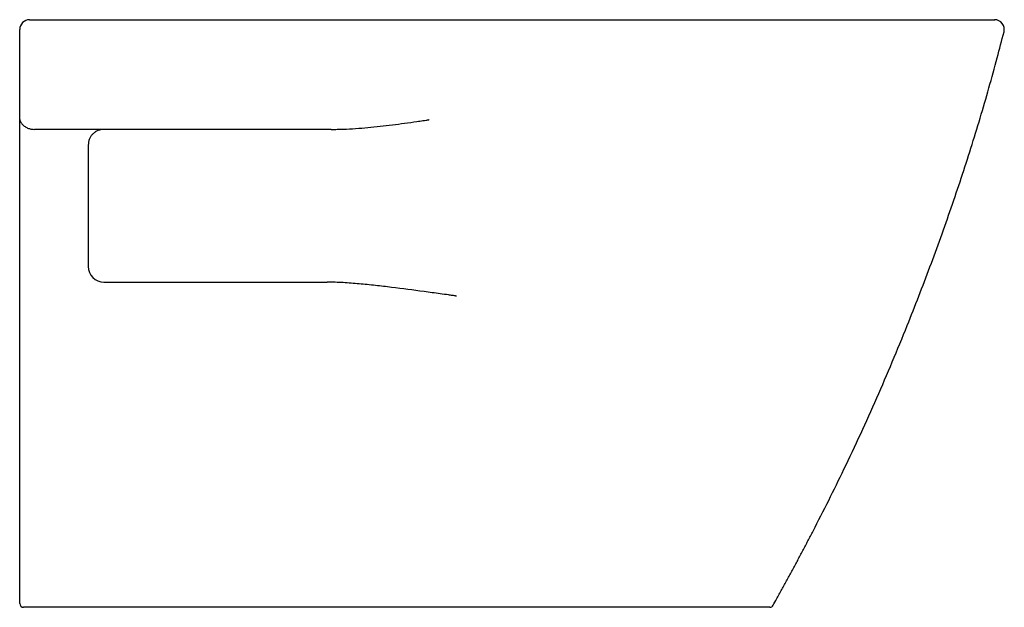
# Model space of a CAD drawing. Header units: millimetres. Extents: x 4541.997 to 4542.5, y 2408.927 to 2409.227.
import ezdxf

# ---------------------------------------------------------------- set-up
doc = ezdxf.new("R2010")
doc.units = ezdxf.units.MM
doc.layers.add('SANINDUSA', color=3, linetype='Continuous')

msp = doc.modelspace()

# ---------------------------------------------------------------- linework, layer by layer
at = {"layer": 'SANINDUSA'}
msp.add_line((4542.241319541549, 2408.927159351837), (4542.001958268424, 2408.927159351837), dxfattribs=at)
for centre, radius, start, end in [((4542.001945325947, 2409.222159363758), 0.005, 90, 180), ((4542.494526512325, 2409.222159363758), 0.005000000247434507, 345.6682642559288, 90.00634045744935), ((4542.039945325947, 2409.101159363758), 0.008000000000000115, 180, 270), ((4541.998945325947, 2408.929159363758), 0.00200000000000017, 180, 270), ((4542.379768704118, 2408.929159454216), 0.002000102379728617, 270.0016981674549, 330.9564453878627)]:
    msp.add_arc(centre, radius, start, end, dxfattribs=at)
for points, knots in [([(4542.001945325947, 2409.227159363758), (4542.001945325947, 2409.227159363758), (4542.002140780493, 2409.227159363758), (4542.002712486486, 2409.227159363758), (4542.002949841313, 2409.227159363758), (4542.00337742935, 2409.227159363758), (4542.003532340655, 2409.227159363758), (4542.003864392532, 2409.227159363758), (4542.004041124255, 2409.227159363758), (4542.004977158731, 2409.227159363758), (4542.005892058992, 2409.227159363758), (4542.007240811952, 2409.227159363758), (4542.007520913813, 2409.227159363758), (4542.008102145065, 2409.227159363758), (4542.008404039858, 2409.227159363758), (4542.009332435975, 2409.227159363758), (4542.009983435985, 2409.227159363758), (4542.01202978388, 2409.227159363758), (4542.013517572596, 2409.227159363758), (4542.015536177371, 2409.227159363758), (4542.015948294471, 2409.227159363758), (4542.016779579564, 2409.227159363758), (4542.017199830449, 2409.227159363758), (4542.018474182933, 2409.227159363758), (4542.01934185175, 2409.227159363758), (4542.0211130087, 2409.227159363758), (4542.022016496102, 2409.227159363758), (4542.023399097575, 2409.227159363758), (4542.023864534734, 2409.227159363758), (4542.024804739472, 2409.227159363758), (4542.025279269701, 2409.227159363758), (4542.027653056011, 2409.227159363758), (4542.029573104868, 2409.227159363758), (4542.031514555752, 2409.227159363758)], [0, 0, 0, 0, 0.1249999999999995, 0.1249999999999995, 0.1874999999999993, 0.1874999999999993, 0.21875, 0.21875, 0.2500000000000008, 0.2500000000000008, 0.375000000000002, 0.375000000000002, 0.4062500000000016, 0.4062500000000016, 0.4375000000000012, 0.4375000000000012, 0.5000000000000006, 0.5000000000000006, 0.6250000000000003, 0.6250000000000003, 0.6562500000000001, 0.6562500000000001, 0.6874999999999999, 0.6874999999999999, 0.75, 0.75, 0.8125000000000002, 0.8125000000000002, 0.8437500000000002, 0.8437500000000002, 0.8750000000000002, 0.8750000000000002, 1, 1, 1, 1]), ([(4542.031514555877, 2409.227159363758), (4542.090679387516, 2409.227159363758), (4542.169566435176, 2409.227159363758), (4542.268179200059, 2409.227159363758), (4542.327344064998, 2409.227159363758), (4542.36988102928, 2409.227159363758), (4542.395775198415, 2409.227159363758), (4542.40496615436, 2409.227159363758), (4542.414011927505, 2409.227159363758), (4542.422835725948, 2409.227159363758), (4542.431377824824, 2409.227159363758), (4542.43959584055, 2409.227159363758), (4542.447428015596, 2409.227159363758), (4542.454824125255, 2409.227159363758), (4542.461722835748, 2409.227159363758), (4542.468092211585, 2409.227159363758), (4542.473870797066, 2409.227159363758), (4542.479005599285, 2409.227159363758), (4542.483445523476, 2409.227159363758), (4542.487180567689, 2409.227159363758), (4542.490190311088, 2409.227159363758), (4542.492515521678, 2409.227159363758), (4542.494071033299, 2409.227159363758), (4542.494780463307, 2409.227159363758), (4542.494419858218, 2409.227159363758), (4542.494491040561, 2409.227159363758), (4542.494526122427, 2409.227159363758)], [0, 0, 0, 0, 0.3052954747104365, 0.4070637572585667, 0.508832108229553, 0.6105942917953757, 0.6265232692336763, 0.6425094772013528, 0.658496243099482, 0.6744258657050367, 0.6903501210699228, 0.7063306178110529, 0.7223113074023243, 0.7382357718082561, 0.7542584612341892, 0.7703384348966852, 0.7864182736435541, 0.802440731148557, 0.8184541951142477, 0.8345255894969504, 0.8505966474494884, 0.8666096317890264, 0.8845504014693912, 0.9024910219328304, 0.9519431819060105, 1, 1, 1, 1]), ([(4542.381517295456, 2408.928188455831), (4542.382107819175, 2408.929242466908), (4542.383587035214, 2408.931889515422), (4542.386029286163, 2408.936306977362), (4542.388717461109, 2408.941221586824), (4542.391400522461, 2408.946176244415), (4542.394058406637, 2408.951132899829), (4542.39669446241, 2408.956097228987), (4542.39930820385, 2408.961068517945), (4542.403750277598, 2408.969603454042), (4542.409936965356, 2408.981751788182), (4542.418068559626, 2408.99832460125), (4542.426273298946, 2409.015752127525), (4542.434502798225, 2409.034039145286), (4542.442419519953, 2409.052452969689), (4542.449528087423, 2409.069759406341), (4542.455905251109, 2409.085932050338), (4542.461611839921, 2409.100939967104), (4542.467143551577, 2409.116033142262), (4542.472487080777, 2409.131192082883), (4542.477628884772, 2409.146412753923), (4542.482556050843, 2409.161689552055), (4542.487260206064, 2409.177015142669), (4542.491729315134, 2409.192386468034), (4542.495776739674, 2409.207020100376), (4542.49822738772, 2409.21653760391), (4542.499370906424, 2409.220921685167)], [0, 0, 0, 0, 0.01163340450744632, 0.02912313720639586, 0.04670404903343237, 0.06425513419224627, 0.08177602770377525, 0.09927837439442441, 0.1167696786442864, 0.1342546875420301, 0.1891879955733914, 0.2441510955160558, 0.3067312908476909, 0.3694726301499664, 0.4323228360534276, 0.4951565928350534, 0.5453174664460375, 0.5953464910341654, 0.645309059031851, 0.6954043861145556, 0.7458657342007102, 0.7969104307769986, 0.8486933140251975, 0.9012504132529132, 0.9544703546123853, 1, 1, 1, 1]), ([(4541.996945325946, 2408.929159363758), (4541.996945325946, 2408.94969039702), (4541.996945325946, 2408.970255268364), (4541.996945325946, 2409.01145870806), (4541.996945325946, 2409.032095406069), (4541.996945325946, 2409.073436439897), (4541.996945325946, 2409.094140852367), (4541.996945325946, 2409.135607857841), (4541.996945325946, 2409.156372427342), (4541.996945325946, 2409.177159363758)], [0, 0, 0, 0, 0.25, 0.25, 0.5, 0.5, 0.75, 0.75, 1, 1, 1, 1]), ([(4541.997024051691, 2409.176190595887), (4541.997063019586, 2409.175952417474), (4541.997119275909, 2409.17573015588), (4541.997266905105, 2409.175293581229), (4541.997358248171, 2409.175080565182), (4541.997687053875, 2409.174450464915), (4541.997982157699, 2409.174039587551), (4541.998714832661, 2409.173264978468), (4541.999152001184, 2409.172897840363), (4541.999946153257, 2409.17238254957), (4542.000229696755, 2409.172219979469), (4542.000836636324, 2409.17191768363), (4542.00116030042, 2409.171777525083), (4542.001510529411, 2409.171651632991)], [0, 0, 0, 0, 0.1250000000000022, 0.1250000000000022, 0.2500000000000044, 0.2500000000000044, 0.5000000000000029, 0.5000000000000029, 0.7500000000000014, 0.7500000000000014, 0.8750000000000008, 0.8750000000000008, 1, 1, 1, 1]), ([(4542.155957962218, 2409.171159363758), (4542.15699292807, 2409.171159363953), (4542.158032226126, 2409.171170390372), (4542.160107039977, 2409.171211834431), (4542.161144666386, 2409.171242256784), (4542.164258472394, 2409.171359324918), (4542.166335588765, 2409.171471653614), (4542.170493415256, 2409.171751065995), (4542.172574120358, 2409.1719182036), (4542.176739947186, 2409.172296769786), (4542.178825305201, 2409.172508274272), (4542.185077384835, 2409.17319505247), (4542.189244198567, 2409.173722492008), (4542.195498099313, 2409.174576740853), (4542.197583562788, 2409.174872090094), (4542.200712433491, 2409.175327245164), (4542.201755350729, 2409.175480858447), (4542.203319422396, 2409.175715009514), (4542.20384075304, 2409.175793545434), (4542.20462234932, 2409.175914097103), (4542.204882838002, 2409.175954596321), (4542.205273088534, 2409.17601835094), (4542.205403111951, 2409.176039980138), (4542.205597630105, 2409.176075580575), (4542.205662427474, 2409.176087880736), (4542.205758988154, 2409.176109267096), (4542.205791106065, 2409.176116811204), (4542.2058385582, 2409.176130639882), (4542.205854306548, 2409.176135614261), (4542.205877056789, 2409.176145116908), (4542.205884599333, 2409.176148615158), (4542.205898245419, 2409.176157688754), (4542.205905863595, 2409.176164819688), (4542.205903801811, 2409.176172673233)], [0, 0, 0, 0, 0.062499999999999, 0.062499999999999, 0.124999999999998, 0.124999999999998, 0.2499999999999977, 0.2499999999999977, 0.3749999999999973, 0.3749999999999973, 0.499999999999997, 0.499999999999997, 0.7499999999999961, 0.7499999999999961, 0.8749999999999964, 0.8749999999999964, 0.9374999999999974, 0.9374999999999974, 0.9687499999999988, 0.9687499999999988, 0.9843749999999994, 0.9843749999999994, 0.9921874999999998, 0.9921874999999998, 0.9960937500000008, 0.9960937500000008, 0.9980468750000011, 0.9980468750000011, 0.9990234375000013, 0.9990234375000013, 0.9995117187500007, 0.9995117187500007, 1, 1, 1, 1]), ([(4542.001510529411, 2409.171651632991), (4542.002017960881, 2409.171469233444), (4542.002528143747, 2409.171347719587), (4542.003550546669, 2409.171192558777), (4542.004064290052, 2409.171159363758), (4542.004574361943, 2409.171159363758)], [0, 0, 0, 0, 0.5, 0.5, 1, 1, 1, 1]), ([(4542.026694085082, 2409.171159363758), (4542.02550128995, 2409.171159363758), (4542.024323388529, 2409.171159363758), (4542.021995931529, 2409.171159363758), (4542.020846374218, 2409.171159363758), (4542.019143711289, 2409.171159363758), (4542.01857814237, 2409.171159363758), (4542.017472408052, 2409.171159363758), (4542.016930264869, 2409.171159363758), (4542.015335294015, 2409.171159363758), (4542.014313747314, 2409.171159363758), (4542.01284454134, 2409.171159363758), (4542.012364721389, 2409.171159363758), (4542.011429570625, 2409.171159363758), (4542.010978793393, 2409.171159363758), (4542.009675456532, 2409.171159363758), (4542.00887161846, 2409.171159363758), (4542.007763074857, 2409.171159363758), (4542.007409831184, 2409.171159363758), (4542.006736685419, 2409.171159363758), (4542.006416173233, 2409.171159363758), (4542.005521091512, 2409.171159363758), (4542.005007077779, 2409.171159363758), (4542.004574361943, 2409.171159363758)], [0, 0, 0, 0, 0.1249999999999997, 0.1249999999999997, 0.2499999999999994, 0.2499999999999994, 0.3124999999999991, 0.3124999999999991, 0.3749999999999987, 0.3749999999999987, 0.4999999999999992, 0.4999999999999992, 0.5624999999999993, 0.5624999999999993, 0.6249999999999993, 0.6249999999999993, 0.7499999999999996, 0.7499999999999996, 0.8124999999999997, 0.8124999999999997, 0.8749999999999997, 0.8749999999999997, 1, 1, 1, 1]), ([(4542.155958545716, 2409.171159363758), (4542.148472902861, 2409.171159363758), (4542.134219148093, 2409.171159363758), (4542.114864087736, 2409.171159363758), (4542.096352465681, 2409.171159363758), (4542.078439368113, 2409.171159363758), (4542.059930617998, 2409.171159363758), (4542.04283978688, 2409.171159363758), (4542.031918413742, 2409.171159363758), (4542.026694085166, 2409.171159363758)], [0, 0, 0, 0, 0.173731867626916, 0.3308107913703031, 0.4492054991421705, 0.603360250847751, 0.7465441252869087, 0.8787572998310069, 1, 1, 1, 1]), ([(4542.039945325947, 2409.171159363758), (4542.039419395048, 2409.171159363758), (4542.038901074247, 2409.171108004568), (4542.038134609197, 2409.170956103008), (4542.037881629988, 2409.170892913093), (4542.037387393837, 2409.170743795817), (4542.036902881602, 2409.170571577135), (4542.036437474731, 2409.170353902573), (4542.035981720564, 2409.170113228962), (4542.035757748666, 2409.169980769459), (4542.035107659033, 2409.169552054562), (4542.034706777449, 2409.169227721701), (4542.034153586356, 2409.168684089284), (4542.033977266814, 2409.16849329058), (4542.03364138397, 2409.168091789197), (4542.033482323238, 2409.167881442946), (4542.033040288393, 2409.167232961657), (4542.032788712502, 2409.166773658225), (4542.032478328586, 2409.166042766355), (4542.03238570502, 2409.165790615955), (4542.032227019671, 2409.16528047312), (4542.032160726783, 2409.165022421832), (4542.032000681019, 2409.164239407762), (4542.031945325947, 2409.163705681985), (4542.031945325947, 2409.163159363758)], [0, 0, 0, 0, 0.1249999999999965, 0.1249999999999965, 0.1874999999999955, 0.1874999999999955, 0.2499999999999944, 0.3124999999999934, 0.3124999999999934, 0.3749999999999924, 0.3749999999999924, 0.4999999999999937, 0.4999999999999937, 0.5624999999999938, 0.5624999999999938, 0.6249999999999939, 0.6249999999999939, 0.7499999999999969, 0.7499999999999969, 0.8124999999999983, 0.8124999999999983, 0.8749999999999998, 0.8749999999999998, 1, 1, 1, 1]), ([(4542.039945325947, 2409.093159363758), (4542.05884577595, 2409.093159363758), (4542.077797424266, 2409.093159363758), (4542.106296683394, 2409.093159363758), (4542.115808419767, 2409.093159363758), (4542.134855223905, 2409.093159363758), (4542.14438537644, 2409.093159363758), (4542.153918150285, 2409.093159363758)], [0, 0, 0, 0, 0.5000000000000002, 0.5000000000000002, 0.7500000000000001, 0.7500000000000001, 1, 1, 1, 1]), ([(4542.219880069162, 2409.08592678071), (4542.219874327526, 2409.085947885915), (4542.219853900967, 2409.08596058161), (4542.219816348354, 2409.08598235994), (4542.219796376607, 2409.085991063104), (4542.219735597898, 2409.086014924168), (4542.219693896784, 2409.086027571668), (4542.219567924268, 2409.086062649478), (4542.219482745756, 2409.086081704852), (4542.219226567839, 2409.086135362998), (4542.219054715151, 2409.086165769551), (4542.218538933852, 2409.08625317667), (4542.218194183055, 2409.086305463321), (4542.217159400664, 2409.086459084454), (4542.216468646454, 2409.086555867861), (4542.214395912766, 2409.086844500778), (4542.213013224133, 2409.087033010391), (4542.208864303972, 2409.087598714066), (4542.206096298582, 2409.087974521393), (4542.197803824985, 2409.089092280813), (4542.192285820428, 2409.089825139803), (4542.184018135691, 2409.090842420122), (4542.181263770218, 2409.09116754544), (4542.175756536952, 2409.0917730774), (4542.17300181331, 2409.092053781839), (4542.167516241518, 2409.092543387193), (4542.164782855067, 2409.092753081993), (4542.159335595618, 2409.09306017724), (4542.156621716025, 2409.093159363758), (4542.153918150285, 2409.093159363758)], [0, 0, 0, 0, 0.0009765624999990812, 0.0009765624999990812, 0.001953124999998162, 0.001953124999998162, 0.003906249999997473, 0.003906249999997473, 0.007812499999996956, 0.007812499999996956, 0.01562499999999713, 0.01562499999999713, 0.03124999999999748, 0.03124999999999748, 0.06249999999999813, 0.06249999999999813, 0.1249999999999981, 0.1249999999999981, 0.2499999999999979, 0.2499999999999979, 0.4999999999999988, 0.4999999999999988, 0.6249999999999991, 0.6249999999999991, 0.7499999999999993, 0.7499999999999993, 0.8749999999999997, 0.8749999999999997, 1, 1, 1, 1]), ([(4542.001958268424, 2408.927159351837), (4542.001747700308, 2408.927159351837), (4542.001199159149, 2408.927159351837), (4542.000354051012, 2408.927159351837), (4541.999576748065, 2408.927159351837), (4541.999047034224, 2408.927159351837), (4541.99897922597, 2408.927159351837), (4541.998945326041, 2408.927159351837)], [0, 0, 0, 0, 0.1330618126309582, 0.3466331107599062, 0.5633888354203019, 0.7817214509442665, 1, 1, 1, 1]), ([(4542.297369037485, 2408.927159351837), (4542.295033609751, 2408.927159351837), (4542.283356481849, 2408.927159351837), (4542.264673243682, 2408.927159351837), (4542.248325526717, 2408.927159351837), (4542.24131955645, 2408.927159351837)], [0, 0, 0, 0, 0.1250023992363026, 0.6250114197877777, 0.9999999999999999, 0.9999999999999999, 0.9999999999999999, 0.9999999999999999]), ([(4542.379768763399, 2408.927159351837), (4542.379664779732, 2408.927159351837), (4542.379456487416, 2408.927159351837), (4542.377839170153, 2408.927159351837), (4542.375287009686, 2408.927159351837), (4542.371695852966, 2408.927159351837), (4542.367175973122, 2408.927159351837), (4542.361783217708, 2408.927159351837), (4542.355565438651, 2408.927159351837), (4542.348634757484, 2408.927159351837), (4542.341057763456, 2408.927159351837), (4542.332907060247, 2408.927159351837), (4542.324304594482, 2408.927159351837), (4542.315435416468, 2408.927159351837), (4542.306417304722, 2408.927159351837), (4542.30038541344, 2408.927159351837), (4542.297369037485, 2408.927159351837)], [0, 0, 0, 0, 0.071706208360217, 0.1436365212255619, 0.215335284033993, 0.2870608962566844, 0.3590175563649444, 0.4307435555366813, 0.5021502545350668, 0.5737832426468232, 0.6451892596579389, 0.716792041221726, 0.7886247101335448, 0.860228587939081, 0.9301043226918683, 1, 1, 1, 1])]:
    msp.add_open_spline(points, degree=3, knots=knots, dxfattribs=at)
for points in [[(4541.996945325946, 2409.177159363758), (4541.996945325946, 2409.192998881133), (4541.996945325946, 2409.20506413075), (4541.996945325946, 2409.222159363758)], [(4542.031945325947, 2409.163159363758), (4542.031945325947, 2409.142417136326), (4542.031945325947, 2409.121742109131), (4542.031945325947, 2409.101111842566)]]:
    msp.add_open_spline(points, degree=3, dxfattribs=at)

doc.saveas('drawing.dxf')
